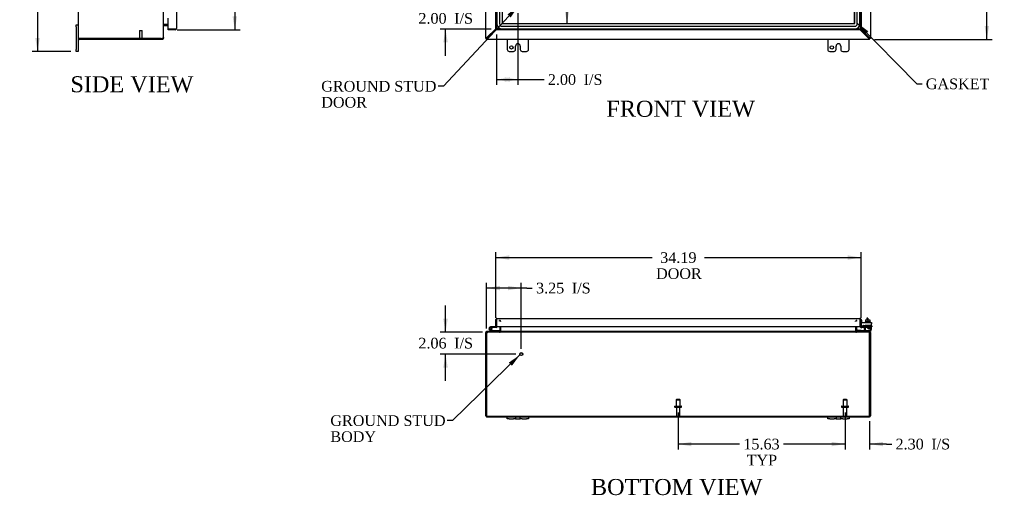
# Model space of a CAD drawing. Header units: inches. Extents: x 22 to 234, y 4 to 157.
# Tile 1 of 9: x 22 to 115, y 4 to 49. Entities that reach past the tile are written whole.
import ezdxf
from ezdxf.enums import TextEntityAlignment as Align

# ---------------------------------------------------------------- set-up
doc = ezdxf.new("R2010")
doc.units = ezdxf.units.IN
doc.header["$MEASUREMENT"] = 0
for name, color, linetype in [('COM40153-1', 7, 'CONTINUOUS'), ('COM40153-2', 7, 'CONTINUOUS'), ('COM42667', 7, 'CONTINUOUS'), ('COM42780', 7, 'CONTINUOUS'), ('COM48449', 7, 'CONTINUOUS'), ('COM70219', 7, 'CONTINUOUS'), ('COM71782-4', 7, 'CONTINUOUS'), ('DEFAULT', 7, 'CONTINUOUS'), ('FET07710', 7, 'CONTINUOUS'), ('HNG10620-44B', 7, 'CONTINUOUS'), ('HNG10620-44C', 7, 'CONTINUOUS'), ('HNG10620-44P', 7, 'CONTINUOUS'), ('SCC19011', 7, 'CONTINUOUS'), ('STD21878', 7, 'CONTINUOUS'), ('STD26094', 7, 'CONTINUOUS'), ('WAF25035', 7, 'CONTINUOUS')]:
    doc.layers.add(name, color=color, linetype=linetype)
doc.styles.add('SEACAD_TIMES_NEW_ROMAN', font='times.ttf')

# ---------------------------------------------------------------- blocks, each defined once
blk = doc.blocks.new('SEANNOT_GROUP1')
at = {"layer": 'DEFAULT', "linetype": 'Continuous'}
blk.add_hatch(color=136, dxfattribs=at).paths.add_polyline_path([(68.457, 16.32), (69.206, 17.342), (68.166, 16.618)])
at = {"layer": 'DEFAULT', "color": 136, "linetype": 'Continuous'}
blk.add_line((62.899, 11.185), (62.399, 11.185), dxfattribs=at)
blk.add_lwpolyline([(62.899, 11.185), (69.206, 17.342)], dxfattribs=at)
at = {"layer": 'DEFAULT', "color": 136, "linetype": 'Continuous', "style": 'SEACAD_TIMES_NEW_ROMAN'}
for s, p in [('GROUND STUD', (51.457, 11.685)), ('BODY', (51.457, 10.185))]:
    blk.add_text(s, height=1, dxfattribs=at).set_placement(p, align=Align.TOP_LEFT)
blk = doc.blocks.new('SEANNOT_GROUP2')
at = {"layer": 'DEFAULT', "linetype": 'Continuous'}
blk.add_hatch(color=136, dxfattribs=at).paths.add_polyline_path([(68.339, 48.92), (69.04, 49.976), (68.035, 49.204)])
at = {"layer": 'DEFAULT', "color": 136, "linetype": 'Continuous'}
blk.add_line((62.046, 42.482), (61.546, 42.482), dxfattribs=at)
blk.add_lwpolyline([(62.046, 42.482), (69.04, 49.976)], dxfattribs=at)
at = {"layer": 'DEFAULT', "color": 136, "linetype": 'Continuous', "style": 'SEACAD_TIMES_NEW_ROMAN'}
for s, p in [('GROUND STUD', (50.603, 42.982)), ('DOOR', (50.603, 41.482))]:
    blk.add_text(s, height=1, dxfattribs=at).set_placement(p, align=Align.TOP_LEFT)
blk = doc.blocks.new('SEANNOT_GROUP3')
at = {"layer": 'DEFAULT', "linetype": 'Continuous'}
blk.add_hatch(color=136, dxfattribs=at).paths.add_polyline_path([(101.809, 47.634), (100.786, 48.381), (101.511, 47.342)])
at = {"layer": 'DEFAULT', "color": 136, "linetype": 'Continuous'}
blk.add_line((106.343, 42.706), (106.843, 42.706), dxfattribs=at)
blk.add_lwpolyline([(106.343, 42.706), (100.786, 48.381)], dxfattribs=at)
at = {"layer": 'DEFAULT', "color": 136, "linetype": 'Continuous', "style": 'SEACAD_TIMES_NEW_ROMAN'}
blk.add_text('GASKET', height=1, dxfattribs=at).set_placement((107.193, 43.206), align=Align.TOP_LEFT)
blk = doc.blocks.new('GDIMGGROUP')
at = {"layer": 'DEFAULT', "linetype": 'Continuous'}
for points in [[(113.118, 93.618), (112.909, 94.868), (112.701, 93.618)], [(113.118, 48.118), (112.701, 48.118), (112.909, 46.868)]]:
    blk.add_hatch(color=136, dxfattribs=at).paths.add_polyline_path(points)
at = {"layer": 'DEFAULT', "color": 136, "linetype": 'Continuous'}
for p, q in [((102.408, 94.868), (113.409, 94.868)), ((112.909, 71.718), (112.909, 94.868)), ((112.909, 46.868), (112.909, 69.723)), ((102.408, 46.868), (113.409, 46.868))]:
    blk.add_line(p, q, dxfattribs=at)
at = {"layer": 'DEFAULT', "color": 136, "linetype": 'Continuous', "style": 'SEACAD_TIMES_NEW_ROMAN'}
blk.add_text('48.00', height=1, dxfattribs=at).set_placement((111.203, 71.368), align=Align.TOP_LEFT)
blk = doc.blocks.new('GDIMGGROUP1')
at = {"layer": 'DEFAULT', "linetype": 'Continuous'}
for points in [[(62.03, 51.087), (62.238, 49.837), (62.447, 51.087)], [(62.03, 46.587), (62.447, 46.587), (62.238, 47.837)]]:
    blk.add_hatch(color=136, dxfattribs=at).paths.add_polyline_path(points)
at = {"layer": 'DEFAULT', "color": 136, "linetype": 'Continuous'}
for p, q in [((62.238, 49.837), (62.238, 52.337)), ((68.519, 49.837), (61.738, 49.837)), ((66.519, 47.837), (61.738, 47.837)), ((62.238, 45.337), (62.238, 47.837))]:
    blk.add_line(p, q, dxfattribs=at)
at = {"layer": 'DEFAULT', "color": 136, "linetype": 'Continuous', "style": 'SEACAD_TIMES_NEW_ROMAN'}
for s, p in [('2.00', (59.696, 49.337)), ('I/S', (63.05, 49.337))]:
    blk.add_text(s, height=1, dxfattribs=at).set_placement(p, align=Align.TOP_LEFT)
blk = doc.blocks.new('GDIMGGROUP3')
at = {"layer": 'DEFAULT', "linetype": 'Continuous'}
for points in [[(23.837, 94.743), (24.254, 94.743), (24.045, 95.993)], [(23.837, 46.993), (24.045, 45.743), (24.254, 46.993)]]:
    blk.add_hatch(color=136, dxfattribs=at).paths.add_polyline_path(points)
at = {"layer": 'DEFAULT', "color": 136, "linetype": 'Continuous'}
for p, q in [((27.155, 95.993), (23.545, 95.993)), ((24.045, 95.993), (24.045, 71.718)), ((24.045, 70.368), (24.045, 45.743)), ((27.155, 45.743), (23.545, 45.743))]:
    blk.add_line(p, q, dxfattribs=at)
at = {"layer": 'DEFAULT', "color": 136, "linetype": 'Continuous', "style": 'SEACAD_TIMES_NEW_ROMAN'}
blk.add_text('50.25', height=1, dxfattribs=at).set_placement((22.339, 71.368), align=Align.TOP_LEFT)
blk = doc.blocks.new('GDIMGGROUP4')
at = {"layer": 'DEFAULT', "linetype": 'Continuous'}
for points in [[(85.26, 8.781), (85.26, 9.197), (84.01, 8.989)], [(98.385, 8.781), (99.635, 8.989), (98.385, 9.197)]]:
    blk.add_hatch(color=136, dxfattribs=at).paths.add_polyline_path(points)
at = {"layer": 'DEFAULT', "color": 136, "linetype": 'Continuous'}
for p, q in [((84.01, 11.946), (84.01, 8.489)), ((99.635, 11.946), (99.635, 8.489)), ((89.766, 8.989), (84.01, 8.989)), ((99.635, 8.989), (93.878, 8.989))]:
    blk.add_line(p, q, dxfattribs=at)
at = {"layer": 'DEFAULT', "color": 136, "linetype": 'Continuous', "style": 'SEACAD_TIMES_NEW_ROMAN'}
for s, p in [('15.63', (90.116, 9.489)), ('TYP', (90.424, 7.989))]:
    blk.add_text(s, height=1, dxfattribs=at).set_placement(p, align=Align.TOP_LEFT)
blk = doc.blocks.new('GDIMGGROUP11')
at = {"layer": 'DEFAULT', "linetype": 'Continuous'}
for points in [[(68.197, 26.655), (66.947, 26.446), (68.197, 26.238)], [(99.885, 26.655), (99.885, 26.238), (101.135, 26.446)]]:
    blk.add_hatch(color=136, dxfattribs=at).paths.add_polyline_path(points)
at = {"layer": 'DEFAULT', "color": 136, "linetype": 'Continuous'}
for p, q in [((66.947, 20.795), (66.947, 26.946)), ((101.135, 20.809), (101.135, 26.946)), ((66.947, 26.446), (81.594, 26.446)), ((86.488, 26.446), (101.135, 26.446))]:
    blk.add_line(p, q, dxfattribs=at)
at = {"layer": 'DEFAULT', "color": 136, "linetype": 'Continuous', "style": 'SEACAD_TIMES_NEW_ROMAN'}
for s, p in [('34.19', (82.334, 26.946)), ('DOOR', (81.944, 25.446))]:
    blk.add_text(s, height=1, dxfattribs=at).set_placement(p, align=Align.TOP_LEFT)
blk = doc.blocks.new('GDIMGGROUP12')
at = {"layer": 'DEFAULT', "linetype": 'Continuous'}
for points in [[(42.723, 92.72), (42.515, 93.97), (42.306, 92.72)], [(42.723, 49.015), (42.306, 49.015), (42.515, 47.765)]]:
    blk.add_hatch(color=136, dxfattribs=at).paths.add_polyline_path(points)
at = {"layer": 'DEFAULT', "color": 136, "linetype": 'Continuous'}
for p, q in [((37.114, 93.97), (43.015, 93.97)), ((42.515, 93.97), (42.515, 72.56)), ((42.515, 69.168), (42.515, 47.765)), ((37.114, 47.765), (43.015, 47.765))]:
    blk.add_line(p, q, dxfattribs=at)
at = {"layer": 'DEFAULT', "color": 136, "linetype": 'Continuous', "style": 'SEACAD_TIMES_NEW_ROMAN'}
for s, p in [('46.21', (40.808, 72.21)), ('DOOR', (40.417, 70.71))]:
    blk.add_text(s, height=1, dxfattribs=at).set_placement(p, align=Align.TOP_LEFT)
blk = doc.blocks.new('GDIMGGROUP14')
at = {"layer": 'DEFAULT', "linetype": 'Continuous'}
for points in [[(98.385, 8.781), (99.635, 8.989), (98.385, 9.197)], [(103.188, 8.781), (103.188, 9.197), (101.938, 8.989)]]:
    blk.add_hatch(color=136, dxfattribs=at).paths.add_polyline_path(points)
at = {"layer": 'DEFAULT', "color": 136, "linetype": 'Continuous'}
for p, q in [((99.635, 11.946), (99.635, 8.489)), ((101.938, 11.145), (101.938, 8.489)), ((99.635, 8.989), (97.135, 8.989)), ((103.512, 8.989), (101.938, 8.989)), ((103.512, 8.989), (104.012, 8.989))]:
    blk.add_line(p, q, dxfattribs=at)
at = {"layer": 'DEFAULT', "color": 136, "linetype": 'Continuous', "style": 'SEACAD_TIMES_NEW_ROMAN'}
for s, p in [('2.30', (104.362, 9.489)), ('I/S', (107.716, 9.489))]:
    blk.add_text(s, height=1, dxfattribs=at).set_placement(p, align=Align.TOP_LEFT)
blk = doc.blocks.new('GDIMGGROUP15')
at = {"layer": 'DEFAULT', "linetype": 'Continuous'}
for points in [[(68.269, 42.901), (68.269, 43.317), (67.019, 43.109)], [(67.769, 42.901), (69.019, 43.109), (67.769, 43.317)]]:
    blk.add_hatch(color=136, dxfattribs=at).paths.add_polyline_path(points)
at = {"layer": 'DEFAULT', "color": 136, "linetype": 'Continuous'}
for p, q in [((69.019, 49.337), (69.019, 42.609)), ((67.019, 47.337), (67.019, 42.609)), ((67.019, 43.109), (70.962, 43.109)), ((70.962, 43.109), (71.462, 43.109))]:
    blk.add_line(p, q, dxfattribs=at)
at = {"layer": 'DEFAULT', "color": 136, "linetype": 'Continuous', "style": 'SEACAD_TIMES_NEW_ROMAN'}
for s, p in [('2.00', (71.812, 43.609)), ('I/S', (75.166, 43.609))]:
    blk.add_text(s, height=1, dxfattribs=at).set_placement(p, align=Align.TOP_LEFT)
blk = doc.blocks.new('GDIMGGROUP16')
at = {"layer": 'DEFAULT', "linetype": 'Continuous'}
for points in [[(67.332, 23.801), (66.082, 23.592), (67.332, 23.384)], [(68.082, 23.801), (68.082, 23.384), (69.332, 23.592)]]:
    blk.add_hatch(color=136, dxfattribs=at).paths.add_polyline_path(points)
at = {"layer": 'DEFAULT', "color": 136, "linetype": 'Continuous'}
for p, q in [((66.082, 19.811), (66.082, 24.092)), ((69.332, 17.905), (69.332, 24.092)), ((69.86, 23.592), (66.082, 23.592)), ((69.86, 23.592), (70.36, 23.592))]:
    blk.add_line(p, q, dxfattribs=at)
at = {"layer": 'DEFAULT', "color": 136, "linetype": 'Continuous', "style": 'SEACAD_TIMES_NEW_ROMAN'}
for s, p in [('3.25', (70.71, 24.092)), ('I/S', (74.064, 24.092))]:
    blk.add_text(s, height=1, dxfattribs=at).set_placement(p, align=Align.TOP_LEFT)
blk = doc.blocks.new('GDIMGGROUP17')
at = {"layer": 'DEFAULT', "linetype": 'Continuous'}
for points in [[(62.03, 20.715), (62.238, 19.465), (62.447, 20.715)], [(62.03, 16.155), (62.447, 16.155), (62.238, 17.405)]]:
    blk.add_hatch(color=136, dxfattribs=at).paths.add_polyline_path(points)
at = {"layer": 'DEFAULT', "color": 136, "linetype": 'Continuous'}
for p, q in [((62.238, 19.465), (62.238, 21.965)), ((65.687, 19.465), (61.738, 19.465)), ((68.832, 17.405), (61.738, 17.405)), ((62.238, 14.905), (62.238, 17.405))]:
    blk.add_line(p, q, dxfattribs=at)
at = {"layer": 'DEFAULT', "color": 136, "linetype": 'Continuous', "style": 'SEACAD_TIMES_NEW_ROMAN'}
for s, p in [('2.06', (59.696, 18.935)), ('I/S', (63.05, 18.935))]:
    blk.add_text(s, height=1, dxfattribs=at).set_placement(p, align=Align.TOP_LEFT)
blk = doc.blocks.new('GDIMGGROUP23')
at = {"layer": 'DEFAULT', "linetype": 'Continuous'}
for points in [[(73.4, 92.145), (73.817, 92.145), (73.608, 93.395)], [(73.4, 49.591), (73.608, 48.341), (73.817, 49.591)]]:
    blk.add_hatch(color=136, dxfattribs=at).paths.add_polyline_path(points)
at = {"layer": 'DEFAULT', "color": 136, "linetype": 'Continuous'}
for p, q in [((73.608, 93.395), (73.608, 71.718)), ((73.608, 70.368), (73.608, 48.341))]:
    blk.add_line(p, q, dxfattribs=at)
at = {"layer": 'DEFAULT', "color": 136, "linetype": 'Continuous', "style": 'SEACAD_TIMES_NEW_ROMAN'}
blk.add_text('45.05', height=1, dxfattribs=at).set_placement((71.902, 71.368), align=Align.TOP_LEFT)

msp = doc.modelspace()

# ---------------------------------------------------------------- linework, layer by layer
at = {"layer": 'COM40153-1', "color": 7}
for p, q in [((101.688, 20.787), (101.688, 20.608)), ((101.76, 20.787), (101.688, 20.787)), ((101.76, 20.787), (101.76, 20.608))]:
    msp.add_line(p, q, dxfattribs=at)
at = {"layer": 'COM40153-2', "color": 7}
for p, q in [((101.207, 20.574), (101.135, 20.574)), ((101.207, 20.382), (101.207, 20.574)), ((101.419, 19.974), (101.261, 19.974)), ((101.411, 20.046), (101.307, 20.046)), ((102.135, 20.046), (102.105, 20.046)), ((102.105, 19.974), (102.135, 19.974)), ((102.135, 20.046), (102.135, 19.974))]:
    msp.add_line(p, q, dxfattribs=at)
msp.add_arc((101.243, 20.082), 0.108, 180, 186.85453, dxfattribs=at)
at = {"layer": 'COM42667', "color": 7}
for p, q in [((101.135, 20.382), (102.105, 20.382)), ((101.135, 20.239), (101.135, 20.382)), ((102.105, 20.382), (102.105, 20.239)), ((101.135, 20.239), (101.135, 19.984)), ((101.25, 19.957), (101.309, 20.049)), ((101.419, 20.016), (101.419, 19.757)), ((101.769, 19.845), (101.884, 20.007)), ((101.769, 19.816), (101.769, 19.845)), ((101.878, 19.816), (101.769, 19.816)), ((101.878, 19.957), (101.799, 19.845)), ((101.799, 19.845), (101.878, 19.845)), ((101.878, 19.845), (101.878, 19.957)), ((101.878, 19.757), (101.878, 19.816)), ((101.909, 19.757), (101.878, 19.757)), ((101.884, 20.007), (101.909, 20.007)), ((101.909, 20.007), (101.909, 19.845)), ((101.909, 19.845), (101.942, 19.845)), ((101.942, 19.816), (101.909, 19.816)), ((101.909, 19.816), (101.909, 19.757)), ((101.942, 19.845), (101.942, 19.816)), ((102.105, 19.757), (102.105, 20.239))]:
    msp.add_line(p, q, dxfattribs=at)
for centre, radius, start, end in [((101.195, 19.984), 0.06, 180, 202.199), ((101.359, 20.016), 0.06, 0, 147.15449), ((101.544, 19.757), 0.125, 180, 270), ((101.98, 19.757), 0.125, 270, 0)]:
    msp.add_arc(centre, radius, start, end, dxfattribs=at)
at = {"layer": 'COM42780', "color": 7}
for p, q in [((100.707, 19.629), (100.774, 19.696)), ((100.707, 19.629), (100.757, 19.578)), ((100.774, 19.696), (100.824, 19.646)), ((100.858, 19.632), (101.756, 19.632)), ((100.892, 19.631), (100.892, 19.632)), ((100.952, 19.631), (100.892, 19.631)), ((100.952, 19.631), (100.952, 19.632)), ((100.98, 19.631), (100.952, 19.631)), ((100.98, 19.631), (100.98, 19.632)), ((101.142, 19.631), (100.98, 19.631)), ((101.092, 19.631), (101.092, 19.632)), ((101.142, 19.631), (101.142, 19.632)), ((101.506, 20.109), (102.006, 20.109)), ((101.506, 20.022), (101.506, 20.109)), ((101.506, 19.968), (101.506, 20.022)), ((101.506, 20.022), (101.506, 19.552)), ((101.506, 20.014), (102.006, 20.014)), ((101.561, 20.014), (101.561, 19.919)), ((101.561, 19.919), (101.951, 19.919)), ((101.631, 20.109), (101.631, 19.919)), ((101.65, 20.109), (101.65, 19.919)), ((101.756, 19.632), (102.006, 19.632)), ((101.863, 19.919), (101.863, 20.109)), ((101.881, 20.109), (101.881, 19.919)), ((102.006, 19.537), (101.902, 19.537)), ((101.951, 19.919), (101.951, 20.014)), ((102.006, 19.968), (102.006, 20.109)), ((102.006, 19.679), (102.006, 19.968)), ((102.006, 19.634), (102.006, 19.679)), ((102.006, 19.632), (102.006, 19.634)), ((102.006, 19.632), (102.006, 19.537))]:
    msp.add_line(p, q, dxfattribs=at)
for radius in [0.143, 0.048]:
    msp.add_arc((100.858, 19.68), radius, 225, 270, dxfattribs=at)
msp.add_ellipse((101.256, 20.637), major_axis=(0, -14.322), ratio=0.017455, start_param=1.503851, end_param=1.524085, dxfattribs=at)
for points, knots in [([(101.498, 19.632), (101.5, 19.632), (101.501, 19.633), (101.502, 19.636), (101.503, 19.637), (101.503, 19.639)], [0, 0, 0, 0, 0.25, 0.25, 0.3597521, 0.3597521, 0.3597521, 0.3597521]), ([(101.506, 19.552), (101.506, 19.547), (101.506, 19.543), (101.503, 19.538), (101.501, 19.537), (101.498, 19.537)], [0, 0, 0, 0, 0.5, 0.5, 1, 1, 1, 1]), ([(101.503, 19.639), (101.503, 19.639), (101.503, 19.639), (101.504, 19.641), (101.504, 19.643), (101.505, 19.649), (101.505, 19.655), (101.506, 19.666), (101.506, 19.672), (101.506, 19.679)], [0.3597521, 0.3597521, 0.3597521, 0.3597521, 0.375, 0.375, 0.5, 0.5, 0.75, 0.75, 1, 1, 1, 1])]:
    msp.add_open_spline(points, degree=3, knots=knots, dxfattribs=at)
at = {"layer": 'COM48449', "color": 7}
for p, q in [((27.842, 94.76), (27.842, 46.976)), ((35.842, 47.045), (35.842, 94.691)), ((66.01, 46.969), (66.01, 94.766)), ((102.01, 49.841), (102.01, 46.969)), ((35.868, 48.169), (35.85, 48.232)), ((35.878, 48.268), (35.868, 48.268)), ((36.257, 48.268), (35.878, 48.268)), ((35.878, 48.243), (36.257, 48.243)), ((35.878, 48.171), (36.257, 48.171)), ((35.842, 47.045), (35.842, 46.976)), ((66.098, 47.012), (66.118, 47.045)), ((66.118, 47.045), (66.947, 47.867)), ((67.019, 47.815), (66.187, 46.976)), ((101.832, 46.976), (101.05, 47.765)), ((101.902, 47.045), (101.102, 47.837)), ((101.902, 47.045), (101.921, 47.012)), ((27.95, 46.94), (27.848, 46.94)), ((27.848, 46.94), (27.95, 46.94)), ((27.95, 46.94), (35.616, 46.94)), ((35.616, 46.94), (27.95, 46.94)), ((35.616, 46.868), (27.95, 46.868)), ((35.616, 46.94), (35.734, 46.94)), ((35.734, 46.868), (35.616, 46.868)), ((35.734, 46.94), (35.734, 46.868)), ((35.77, 46.976), (35.764, 46.956)), ((35.77, 46.976), (35.842, 46.976)), ((66.082, 46.969), (66.01, 46.969)), ((66.01, 46.94), (66.01, 46.969)), ((66.01, 46.94), (66.082, 46.94)), ((66.082, 46.94), (66.118, 46.976)), ((66.082, 46.94), (66.118, 46.976)), ((66.082, 46.969), (66.082, 46.94)), ((66.082, 46.94), (66.111, 46.94)), ((66.082, 46.868), (66.082, 46.94)), ((66.111, 46.868), (66.082, 46.868)), ((66.111, 46.94), (66.111, 46.868)), ((101.908, 46.868), (66.111, 46.868)), ((66.187, 46.976), (66.154, 46.956)), ((101.865, 46.956), (101.832, 46.976)), ((101.938, 46.94), (101.902, 46.976)), ((101.938, 46.94), (101.902, 46.976)), ((101.908, 46.94), (101.908, 46.868)), ((101.908, 46.94), (101.938, 46.94)), ((101.938, 46.868), (101.908, 46.868)), ((101.938, 46.969), (102.01, 46.969)), ((101.938, 46.94), (101.938, 46.969)), ((102.01, 46.94), (101.938, 46.94)), ((101.938, 46.868), (101.938, 46.94)), ((102.01, 46.969), (102.01, 46.94)), ((67.277, 20.478), (67.277, 20.55)), ((67.325, 20.478), (67.325, 20.55)), ((67.361, 20.472), (67.378, 20.478)), ((67.41, 20.454), (67.41, 20.478)), ((100.61, 20.454), (100.61, 20.478)), ((100.658, 20.472), (100.641, 20.478)), ((100.694, 20.478), (100.694, 20.55)), ((100.743, 20.478), (100.743, 20.55)), ((66.082, 19.429), (66.01, 19.429)), ((66.01, 19.311), (66.01, 19.429)), ((66.082, 19.429), (66.082, 19.311)), ((66.098, 19.459), (66.118, 19.465)), ((66.118, 19.537), (66.187, 19.537)), ((66.118, 19.465), (66.118, 19.537)), ((66.187, 19.465), (66.118, 19.465)), ((66.154, 19.459), (66.187, 19.465)), ((66.187, 19.465), (66.154, 19.459)), ((66.187, 19.465), (66.187, 19.537)), ((101.832, 19.537), (66.187, 19.537)), ((101.832, 19.465), (66.187, 19.465)), ((67.277, 19.537), (67.277, 19.465)), ((67.311, 19.563), (67.374, 19.544)), ((67.313, 19.98), (67.313, 19.573)), ((67.336, 19.537), (67.336, 19.465)), ((67.374, 19.544), (67.38, 19.542)), ((67.385, 19.98), (67.385, 19.573)), ((67.41, 19.573), (67.41, 19.98)), ((67.41, 19.563), (67.41, 19.573)), ((67.41, 19.563), (67.41, 19.542)), ((100.61, 19.98), (100.61, 19.573)), ((100.61, 19.573), (100.61, 19.563)), ((100.61, 19.563), (100.61, 19.542)), ((100.635, 19.98), (100.635, 19.573)), ((100.646, 19.544), (100.639, 19.542)), ((100.708, 19.563), (100.646, 19.544)), ((100.684, 19.537), (100.684, 19.465)), ((100.707, 19.98), (100.707, 19.573)), ((100.743, 19.537), (100.743, 19.465)), ((101.902, 19.537), (101.832, 19.537)), ((101.832, 19.465), (101.832, 19.537)), ((101.902, 19.465), (101.832, 19.465)), ((101.865, 19.459), (101.832, 19.465)), ((101.902, 19.465), (101.902, 19.537)), ((101.902, 19.465), (101.921, 19.459)), ((101.938, 19.429), (102.01, 19.429)), ((101.938, 19.311), (101.938, 19.429)), ((102.01, 19.429), (102.01, 19.311)), ((66.01, 11.645), (66.01, 19.311)), ((66.082, 11.645), (66.082, 19.311)), ((66.082, 19.311), (66.082, 11.645)), ((101.938, 19.311), (101.938, 11.645)), ((101.938, 11.645), (101.938, 19.311)), ((102.01, 19.311), (102.01, 11.645)), ((66.082, 11.543), (66.082, 11.645)), ((66.082, 11.645), (66.082, 11.543)), ((66.118, 11.609), (101.902, 11.609)), ((66.118, 11.609), (66.118, 11.537)), ((66.118, 11.537), (68.01, 11.537)), ((70.01, 11.537), (98.01, 11.537)), ((100.01, 11.537), (101.902, 11.537)), ((101.902, 11.609), (101.902, 11.537)), ((101.938, 11.543), (101.938, 11.645)), ((101.938, 11.645), (101.938, 11.543))]:
    msp.add_line(p, q, dxfattribs=at)
for centre, radius, start, end in [((35.984, 48.185), 0.142, 144.68935, 176.6558), ((35.878, 48.135), 0.036, 106.22049, 179.9999), ((35.878, 48.135), 0.108, 90, 106.22039), ((35.878, 48.135), 0.036, 90, 106.22039), ((35.688, 47.184), 0.219, 281.9896, 308.4732), ((35.794, 47.049), 0.0479, 309.79734, 355.14219), ((66.528, 46.247), 0.898, 117.19395, 121.46015), ((101.491, 46.247), 0.898, 58.53985, 62.80605), ((27.95, 46.976), 0.108, 180, 199.47122), ((27.95, 46.976), 0.108, 199.47122, 270), ((35.616, 47.19), 0.25, 270, 298.15463), ((35.734, 46.976), 0.036, 270, 327.35689), ((35.734, 46.976), 0.108, 270, 327.35689), ((35.733, 46.976), 0.109, 327.4482, 359.9087), ((65.389, 47.386), 0.898, 328.53985, 332.80605), ((102.631, 47.386), 0.898, 207.19395, 211.46015), ((67.277, 20.442), 0.108, 19.78209, 90), ((67.277, 20.442), 0.108, 13.01739, 19.78209), ((100.743, 20.442), 0.108, 160.21791, 166.98261), ((100.702, 20.289), 0.189, 105.27269, 109.50338), ((100.743, 20.442), 0.108, 90, 160.21791), ((66.118, 19.429), 0.108, 122.6431, 180), ((66.118, 19.428), 0.109, 90.0913, 122.55179), ((66.118, 19.429), 0.036, 122.6431, 180), ((66.332, 19.311), 0.25, 151.84537, 180), ((66.186, 19.368), 0.0967, 109.5275, 141.02085), ((66.191, 19.489), 0.0479, 94.85782, 140.20267), ((67.277, 19.573), 0.036, 270.0001, 343.77941), ((67.277, 19.573), 0.108, 269.99999, 343.77952), ((67.277, 19.573), 0.036, 343.77952, 0), ((67.327, 19.679), 0.142, 273.34422, 305.31066), ((67.277, 19.573), 0.108, 343.77952, 0), ((100.692, 19.679), 0.142, 234.68933, 266.65579), ((100.743, 19.573), 0.108, 180, 196.22048), ((100.743, 19.573), 0.108, 196.22048, 270), ((100.743, 19.573), 0.036, 180, 196.22048), ((100.743, 19.573), 0.036, 196.22059, 269.9999), ((101.828, 19.489), 0.0479, 39.79733, 85.14218), ((101.828, 19.489), 0.0479, 39.79733, 85.14218), ((101.693, 19.383), 0.219, 11.9896, 38.4732), ((101.833, 19.368), 0.0967, 38.97915, 70.4725), ((101.901, 19.428), 0.109, 57.44821, 89.9087), ((101.688, 19.311), 0.25, 0, 28.15463), ((101.902, 19.429), 0.036, 0, 57.3569), ((101.902, 19.429), 0.108, 0, 57.3569), ((66.118, 11.645), 0.108, 180, 250.52878), ((66.118, 11.645), 0.036, 180, 270), ((66.118, 11.645), 0.108, 250.52878, 270), ((101.902, 11.645), 0.036, 270, 360), ((101.902, 11.645), 0.108, 270, 289.47122), ((101.902, 11.645), 0.108, 289.47122, 0)]:
    msp.add_arc(centre, radius, start, end, dxfattribs=at)
for centre, major_axis, start_param, end_param in [((27.95, 46.976), (0.108, 0), 3.141593, 3.48143), ((66.118, 11.645), (0, 0.036), 1.570796, 3.141593), ((66.118, 11.645), (0, 0.108), 2.801756, 3.141593), ((101.902, 11.645), (0, 0.036), 3.141593, 4.712389), ((101.902, 11.645), (0, 0.108), 3.141593, 3.48143)]:
    msp.add_ellipse(centre, major_axis=major_axis, ratio=0.997813, start_param=start_param, end_param=end_param, dxfattribs=at)
for points, knots in [([(66.01, 46.969), (66.01, 46.97), (66.01, 46.971), (66.01, 46.973), (66.011, 46.975), (66.013, 46.977), (66.014, 46.98), (66.016, 46.982), (66.019, 46.984), (66.021, 46.986), (66.025, 46.99), (66.032, 46.994), (66.04, 47), (66.049, 47.006), (66.056, 47.01), (66.059, 47.012)], [0, 0, 0, 0, 0.058839, 0.117335, 0.175479, 0.233264, 0.290679, 0.347718, 0.404373, 0.460635, 0.516498, 0.640635, 0.762642, 0.882451, 1, 1, 1, 1]), ([(66.082, 46.969), (66.082, 46.972), (66.082, 46.975), (66.084, 46.982), (66.085, 46.985), (66.088, 46.992), (66.09, 46.996), (66.094, 47.004), (66.096, 47.008), (66.098, 47.012)], [0, 0, 0, 0, 0.25, 0.25, 0.5, 0.5, 0.75, 0.75, 1, 1, 1, 1]), ([(101.921, 47.012), (101.923, 47.008), (101.925, 47.004), (101.929, 46.996), (101.931, 46.992), (101.934, 46.985), (101.936, 46.982), (101.937, 46.975), (101.938, 46.972), (101.938, 46.969)], [0, 0, 0, 0, 0.25, 0.25, 0.5, 0.5, 0.75, 0.75, 1, 1, 1, 1]), ([(101.96, 47.012), (101.962, 47.011), (101.965, 47.009), (101.97, 47.006), (101.975, 47.003), (101.979, 47), (101.983, 46.997), (101.988, 46.994), (101.991, 46.991), (101.996, 46.988), (102.001, 46.983), (102.006, 46.979), (102.008, 46.975), (102.009, 46.972), (102.01, 46.97), (102.01, 46.969)], [0, 0, 0, 0, 0.058508, 0.117588, 0.177234, 0.23744, 0.298196, 0.359495, 0.421327, 0.483683, 0.609872, 0.738031, 0.824554, 0.911887, 1, 1, 1, 1]), ([(66.154, 46.956), (66.15, 46.954), (66.146, 46.952), (66.138, 46.948), (66.134, 46.946), (66.127, 46.943), (66.124, 46.942), (66.117, 46.94), (66.114, 46.94), (66.111, 46.94)], [0, 0, 0, 0, 0.25, 0.25, 0.5, 0.5, 0.75, 0.75, 1, 1, 1, 1]), ([(66.154, 46.917), (66.153, 46.916), (66.151, 46.912), (66.148, 46.908), (66.145, 46.903), (66.142, 46.898), (66.139, 46.894), (66.136, 46.89), (66.133, 46.886), (66.13, 46.881), (66.125, 46.876), (66.121, 46.872), (66.117, 46.869), (66.114, 46.868), (66.112, 46.868), (66.111, 46.868)], [0, 0, 0, 0, 0.058508, 0.117588, 0.177234, 0.23744, 0.298196, 0.359495, 0.421327, 0.483683, 0.609872, 0.738031, 0.824554, 0.911887, 1, 1, 1, 1]), ([(101.908, 46.94), (101.905, 46.94), (101.902, 46.94), (101.896, 46.942), (101.892, 46.943), (101.885, 46.946), (101.881, 46.948), (101.873, 46.952), (101.869, 46.954), (101.865, 46.956)], [0, 0, 0, 0, 0.25, 0.25, 0.5, 0.5, 0.75, 0.75, 1, 1, 1, 1]), ([(101.908, 46.868), (101.907, 46.868), (101.906, 46.868), (101.904, 46.868), (101.902, 46.869), (101.9, 46.871), (101.898, 46.872), (101.896, 46.875), (101.893, 46.877), (101.891, 46.879), (101.888, 46.884), (101.883, 46.89), (101.877, 46.898), (101.872, 46.907), (101.867, 46.914), (101.865, 46.917)], [0, 0, 0, 0, 0.058839, 0.117335, 0.175479, 0.233264, 0.290679, 0.347718, 0.404373, 0.460635, 0.516498, 0.640635, 0.762642, 0.882451, 1, 1, 1, 1]), ([(67.41, 20.478), (67.403, 20.489), (67.395, 20.498), (67.381, 20.516), (67.374, 20.524), (67.36, 20.536), (67.353, 20.541), (67.339, 20.548), (67.332, 20.55), (67.325, 20.55)], [0, 0, 0, 0, 0.25, 0.25, 0.5, 0.5, 0.75, 0.75, 1, 1, 1, 1]), ([(100.694, 20.55), (100.687, 20.55), (100.68, 20.548), (100.666, 20.541), (100.659, 20.536), (100.645, 20.524), (100.638, 20.516), (100.624, 20.498), (100.617, 20.489), (100.61, 20.478)], [0, 0, 0, 0, 0.25, 0.25, 0.5, 0.5, 0.75, 0.75, 1, 1, 1, 1]), ([(66.154, 19.52), (66.153, 19.518), (66.151, 19.516), (66.148, 19.512), (66.145, 19.508), (66.142, 19.504), (66.139, 19.499), (66.136, 19.494), (66.133, 19.489), (66.13, 19.481), (66.125, 19.471), (66.121, 19.459), (66.117, 19.448), (66.114, 19.438), (66.112, 19.432), (66.111, 19.429)], [0, 0, 0, 0, 0.058508, 0.117588, 0.177234, 0.23744, 0.298196, 0.359495, 0.421327, 0.483683, 0.609872, 0.738031, 0.824554, 0.911887, 1, 1, 1, 1]), ([(67.41, 19.542), (67.403, 19.531), (67.397, 19.521), (67.385, 19.502), (67.379, 19.493), (67.366, 19.479), (67.36, 19.474), (67.348, 19.466), (67.342, 19.465), (67.336, 19.465)], [0, 0, 0, 0, 0.25, 0.25, 0.5, 0.5, 0.75, 0.75, 1, 1, 1, 1]), ([(67.336, 19.465), (67.342, 19.465), (67.348, 19.466), (67.36, 19.474), (67.366, 19.479), (67.379, 19.493), (67.385, 19.502), (67.397, 19.521), (67.403, 19.531), (67.41, 19.542)], [0, 0, 0, 0, 0.25, 0.25, 0.5, 0.5, 0.75, 0.75, 1, 1, 1, 1]), ([(100.61, 19.542), (100.616, 19.531), (100.622, 19.521), (100.634, 19.502), (100.641, 19.493), (100.653, 19.479), (100.659, 19.474), (100.671, 19.466), (100.678, 19.465), (100.684, 19.465)], [0, 0, 0, 0, 0.25, 0.25, 0.5, 0.5, 0.75, 0.75, 1, 1, 1, 1])]:
    msp.add_open_spline(points, degree=3, knots=knots, dxfattribs=at)
at = {"layer": 'COM70219', "color": 7}
for p, q in [((67.04, 93.394), (67.04, 48.342)), ((67.041, 93.394), (67.041, 48.342)), ((67.29, 93.394), (67.29, 48.342)), ((67.539, 93.394), (67.539, 48.342)), ((67.54, 93.394), (67.54, 48.342)), ((100.536, 48.342), (100.536, 93.394)), ((100.537, 48.342), (100.537, 93.394)), ((100.786, 48.342), (100.786, 93.394)), ((101.035, 48.342), (101.035, 93.394)), ((101.036, 48.342), (101.036, 93.394)), ((67.54, 48.342), (100.536, 48.342)), ((67.54, 48.341), (100.536, 48.341)), ((67.54, 48.092), (100.536, 48.092)), ((67.54, 47.843), (100.536, 47.843)), ((67.54, 47.842), (100.536, 47.842))]:
    msp.add_line(p, q, dxfattribs=at)
for centre, radius, start, end in [((67.54, 48.342), 0.5, 180, 270), ((67.54, 48.342), 0.499, 180, 270), ((67.54, 48.342), 0.25, 180, 270), ((67.54, 48.342), 0.001, 180, 270), ((100.536, 48.342), 0.5, 270, 0), ((100.536, 48.342), 0.001, 270, 0), ((100.536, 48.342), 0.25, 270, 0), ((100.536, 48.342), 0.499, 270, 0)]:
    msp.add_arc(centre, radius, start, end, dxfattribs=at)
at = {"layer": 'COM71782-4', "color": 7}
for p, q in [((37.052, 93.862), (37.052, 47.873)), ((66.947, 47.837), (66.947, 93.898)), ((67.019, 47.837), (67.019, 93.898)), ((101.063, 93.898), (101.063, 47.837)), ((101.135, 93.898), (101.135, 47.837)), ((36.257, 48.868), (36.257, 47.837)), ((101.135, 48.712), (101.063, 48.712)), ((101.135, 48.712), (101.148, 48.712)), ((36.257, 47.837), (36.944, 47.837)), ((36.285, 47.765), (36.285, 47.837)), ((36.944, 47.837), (36.285, 47.837)), ((36.944, 47.765), (36.285, 47.765)), ((36.944, 47.837), (37.046, 47.837)), ((37.046, 47.837), (36.944, 47.837)), ((66.947, 47.837), (67.019, 47.837)), ((67.019, 47.837), (67.055, 47.873)), ((67.019, 47.837), (67.055, 47.873)), ((101.063, 47.837), (67.019, 47.837)), ((67.019, 47.765), (67.019, 47.837)), ((101.063, 47.765), (67.019, 47.765)), ((101.063, 47.837), (101.027, 47.873)), ((101.063, 47.837), (101.027, 47.873)), ((101.063, 47.765), (101.063, 47.837)), ((101.135, 47.837), (101.063, 47.837)), ((66.947, 19.952), (66.947, 20.639)), ((67.019, 20.74), (67.019, 20.639)), ((67.019, 20.639), (67.019, 20.74)), ((67.019, 19.952), (67.019, 20.639)), ((67.019, 20.639), (67.019, 19.98)), ((67.055, 20.747), (101.027, 20.747)), ((101.063, 20.639), (101.063, 20.74)), ((101.063, 20.74), (101.063, 20.639)), ((101.063, 19.98), (101.063, 20.639)), ((101.063, 20.639), (101.063, 19.98)), ((101.135, 20.639), (101.135, 19.98)), ((66.947, 19.952), (67.019, 19.952)), ((67.019, 19.98), (101.063, 19.98)), ((101.135, 19.98), (101.063, 19.98)), ((101.148, 19.952), (101.101, 19.897)), ((101.347, 19.974), (101.177, 19.944)), ((101.177, 19.944), (101.189, 19.873)), ((101.359, 19.903), (101.189, 19.873)), ((101.359, 19.903), (101.347, 19.974))]:
    msp.add_line(p, q, dxfattribs=at)
for centre, radius, start, end in [((36.944, 47.873), 0.108, 270, 340.52878), ((36.944, 47.873), 0.108, 340.52878, 0), ((67.055, 20.639), 0.108, 109.47122, 180), ((67.055, 20.639), 0.108, 90, 109.47122), ((101.027, 20.639), 0.108, 70.52878, 90), ((101.027, 20.639), 0.108, 0, 70.52878), ((101.171, 19.98), 0.108, 180, 230), ((101.171, 19.98), 0.108, 230.00006, 279.99994), ((101.171, 19.98), 0.036, 180, 230), ((101.171, 19.98), 0.036, 230, 280)]:
    msp.add_arc(centre, radius, start, end, dxfattribs=at)
for centre, major_axis, start_param, end_param in [((36.944, 47.873), (-0.108, 0), 2.801756, 3.141593), ((67.055, 20.639), (0, -0.108), 3.141593, 3.48143), ((101.027, 20.639), (0, -0.108), 2.801756, 3.141593)]:
    msp.add_ellipse(centre, major_axis=major_axis, ratio=0.997813, start_param=start_param, end_param=end_param, dxfattribs=at)
at = {"layer": 'FET07710', "color": 7}
for p, q in [((27.655, 48.055), (27.655, 48.243)), ((27.655, 48.243), (27.842, 48.243)), ((27.655, 48.055), (27.655, 45.93)), ((27.842, 46.976), (27.842, 45.93)), ((68.01, 46.868), (68.01, 45.93)), ((68.791, 45.93), (68.791, 46.243)), ((69.009, 46.461), (69.01, 46.461)), ((69.228, 46.243), (69.228, 45.93)), ((70.01, 45.93), (70.01, 46.868)), ((98.01, 46.868), (98.01, 45.93)), ((98.791, 45.93), (98.791, 46.243)), ((99.009, 46.461), (99.01, 46.461)), ((99.228, 46.243), (99.228, 45.93)), ((100.01, 45.93), (100.01, 46.868)), ((27.655, 45.743), (27.655, 45.93)), ((27.842, 45.743), (27.655, 45.743)), ((27.842, 45.93), (27.842, 45.743)), ((68.197, 45.743), (68.604, 45.743)), ((69.415, 45.743), (69.822, 45.743)), ((98.197, 45.743), (98.604, 45.743)), ((99.415, 45.743), (99.822, 45.743)), ((68.01, 11.35), (68.01, 11.537)), ((68.01, 11.537), (68.197, 11.537)), ((68.197, 11.35), (68.01, 11.35)), ((68.197, 11.537), (68.604, 11.537)), ((68.197, 11.35), (68.604, 11.35)), ((68.604, 11.537), (68.791, 11.537)), ((68.791, 11.35), (68.604, 11.35)), ((68.791, 11.537), (69.009, 11.537)), ((68.791, 11.537), (68.791, 11.35)), ((68.791, 11.35), (69.009, 11.35)), ((69.009, 11.537), (69.01, 11.537)), ((69.009, 11.35), (69.01, 11.35)), ((69.01, 11.537), (69.228, 11.537)), ((69.01, 11.35), (69.228, 11.35)), ((69.228, 11.35), (69.228, 11.537)), ((69.228, 11.537), (69.415, 11.537)), ((69.415, 11.35), (69.228, 11.35)), ((69.415, 11.537), (69.822, 11.537)), ((69.415, 11.35), (69.822, 11.35)), ((69.822, 11.537), (70.01, 11.537)), ((70.01, 11.35), (69.822, 11.35)), ((70.01, 11.537), (70.01, 11.35)), ((98.01, 11.35), (98.01, 11.537)), ((98.01, 11.537), (98.197, 11.537)), ((98.197, 11.35), (98.01, 11.35)), ((98.197, 11.537), (98.604, 11.537)), ((98.197, 11.35), (98.604, 11.35)), ((98.604, 11.537), (98.791, 11.537)), ((98.791, 11.35), (98.604, 11.35)), ((98.791, 11.537), (99.009, 11.537)), ((98.791, 11.537), (98.791, 11.35)), ((98.791, 11.35), (99.009, 11.35)), ((99.009, 11.537), (99.01, 11.537)), ((99.009, 11.35), (99.01, 11.35)), ((99.01, 11.537), (99.228, 11.537)), ((99.01, 11.35), (99.228, 11.35)), ((99.228, 11.35), (99.228, 11.537)), ((99.228, 11.537), (99.415, 11.537)), ((99.415, 11.35), (99.228, 11.35)), ((99.415, 11.537), (99.822, 11.537)), ((99.415, 11.35), (99.822, 11.35)), ((99.822, 11.537), (100.01, 11.537)), ((100.01, 11.35), (99.822, 11.35)), ((100.01, 11.537), (100.01, 11.35))]:
    msp.add_line(p, q, dxfattribs=at)
for centre in [(68.4, 46.118), (98.4, 46.118)]:
    msp.add_circle(centre, 0.156, dxfattribs=at)
for centre, radius, start, end in [((69.009, 46.243), 0.218, 90, 180), ((69.01, 46.243), 0.218, 0, 90), ((99.009, 46.243), 0.218, 90, 180), ((99.01, 46.243), 0.218, 0, 90), ((68.197, 45.93), 0.188, 180, 270), ((68.604, 45.93), 0.187, 270, 0), ((69.415, 45.93), 0.188, 180, 270), ((69.822, 45.93), 0.187, 270, 0), ((98.197, 45.93), 0.187, 180, 270), ((98.604, 45.93), 0.188, 270, 0), ((99.415, 45.93), 0.188, 180, 270), ((99.822, 45.93), 0.188, 270, 0)]:
    msp.add_arc(centre, radius, start, end, dxfattribs=at)
at = {"layer": 'HNG10620-44B', "color": 7}
for p, q in [((66.466, 19.563), (66.34, 19.689)), ((66.509, 19.605), (66.382, 19.732)), ((66.494, 19.651), (66.476, 19.708)), ((67.265, 19.597), (66.529, 19.597)), ((67.265, 19.537), (67.265, 19.597))]:
    msp.add_line(p, q, dxfattribs=at)
for centre, radius, start, end in [((66.449, 19.798), 0.154, 287.18186, 225), ((66.449, 19.798), 0.0938, 287.18186, 225), ((66.529, 19.626), 0.089, 225, 270), ((66.529, 19.626), 0.029, 225, 270)]:
    msp.add_arc(centre, radius, start, end, dxfattribs=at)
at = {"layer": 'HNG10620-44C', "color": 7}
for p, q in [((67.019, 20.432), (67.019, 20.432)), ((66.602, 19.952), (66.449, 19.952)), ((66.602, 19.892), (66.571, 19.892)), ((66.947, 19.952), (66.602, 19.952)), ((66.602, 19.952), (66.602, 19.892)), ((66.99, 19.892), (66.602, 19.892))]:
    msp.add_line(p, q, dxfattribs=at)
for centre, radius, start, end in [((66.449, 19.798), 0.154, 277.42813, 287.18186), ((66.99, 19.981), 0.089, 270, 0)]:
    msp.add_arc(centre, radius, start, end, dxfattribs=at)
at = {"layer": 'HNG10620-44P', "color": 7}
msp.add_circle((66.449, 19.798), 0.0938, dxfattribs=at)
at = {"layer": 'SCC19011', "color": 7}
for p, q in [((101.541, 20.608), (101.541, 20.427)), ((101.541, 20.608), (101.756, 20.608)), ((101.756, 20.608), (101.756, 20.427)), ((101.756, 20.608), (101.971, 20.608)), ((101.971, 20.608), (101.971, 20.427))]:
    msp.add_line(p, q, dxfattribs=at)
at = {"layer": 'STD21878', "color": 7}
for p, q in [((33.585, 47.69), (33.835, 47.69)), ((33.585, 47.69), (33.585, 46.971)), ((33.835, 46.971), (33.835, 47.69)), ((33.569, 46.971), (33.85, 46.971)), ((33.569, 46.971), (33.569, 46.94)), ((33.569, 46.94), (33.569, 46.94)), ((33.85, 46.94), (33.85, 46.971)), ((33.85, 46.94), (33.85, 46.94))]:
    msp.add_line(p, q, dxfattribs=at)
for radius in [0.141, 0.125]:
    msp.add_circle((69.332, 17.405), radius, dxfattribs=at)
at = {"layer": 'STD26094', "color": 7}
for p, q in [((83.86, 13.171), (83.822, 13.133)), ((83.822, 13.133), (84.197, 13.133)), ((83.822, 13.133), (83.822, 12.546)), ((84.16, 13.171), (83.86, 13.171)), ((84.197, 13.133), (84.16, 13.171)), ((84.197, 12.546), (84.197, 13.133)), ((99.485, 13.171), (99.447, 13.133)), ((99.447, 13.133), (99.822, 13.133)), ((99.447, 13.133), (99.447, 12.546)), ((99.785, 13.171), (99.485, 13.171)), ((99.822, 13.133), (99.785, 13.171)), ((99.822, 12.546), (99.822, 13.133)), ((83.685, 12.516), (83.685, 12.476)), ((83.715, 12.546), (84.305, 12.546)), ((83.715, 12.446), (84.305, 12.446)), ((83.845, 12.446), (83.845, 11.669)), ((84.175, 11.669), (84.175, 12.446)), ((84.335, 12.476), (84.335, 12.516)), ((99.31, 12.516), (99.31, 12.476)), ((99.34, 12.546), (99.93, 12.546)), ((99.34, 12.446), (99.93, 12.446)), ((99.47, 12.446), (99.47, 11.669)), ((99.8, 11.669), (99.8, 12.446)), ((99.96, 12.476), (99.96, 12.516))]:
    msp.add_line(p, q, dxfattribs=at)
for centre, radius, start, end in [((83.715, 12.516), 0.03, 90, 180), ((83.715, 12.476), 0.03, 180, 270), ((84.305, 12.516), 0.03, 0, 90), ((84.305, 12.476), 0.03, 270, 0), ((99.34, 12.516), 0.03, 90, 180), ((99.34, 12.476), 0.03, 180, 270), ((99.93, 12.516), 0.03, 0, 90), ((99.93, 12.476), 0.03, 270, 0), ((83.905, 11.669), 0.06, 180, 270), ((84.115, 11.669), 0.06, 270, 0), ((99.53, 11.669), 0.06, 180, 270), ((99.74, 11.669), 0.06, 270, 0)]:
    msp.add_arc(centre, radius, start, end, dxfattribs=at)
at = {"layer": 'WAF25035', "color": 7}
for p, q in [((102.006, 20.427), (101.506, 20.427)), ((101.506, 20.427), (101.506, 20.382)), ((102.006, 20.382), (102.006, 20.427))]:
    msp.add_line(p, q, dxfattribs=at)

# ---------------------------------------------------------------- block references
at = {"layer": 'DEFAULT', "color": 7}
for name in ['GDIMGGROUP3', 'GDIMGGROUP', 'GDIMGGROUP12', 'GDIMGGROUP23', 'GDIMGGROUP1', 'SEANNOT_GROUP2', 'GDIMGGROUP15', 'SEANNOT_GROUP3', 'GDIMGGROUP11', 'GDIMGGROUP16', 'GDIMGGROUP17', 'SEANNOT_GROUP1', 'GDIMGGROUP4', 'GDIMGGROUP14']:
    msp.add_blockref(name, (0, 0), dxfattribs=at)

# ---------------------------------------------------------------- texts
at = {"layer": 'DEFAULT', "color": 7, "style": 'SEACAD_TIMES_NEW_ROMAN'}
for s, p in [('SIDE VIEW', (27.126, 43.419)), ('FRONT VIEW', (77.294, 41.125)), ('BOTTOM VIEW', (75.851, 5.72))]:
    msp.add_text(s, height=1.5, dxfattribs=at).set_placement(p, align=Align.TOP_LEFT)

doc.saveas('drawing.dxf')
